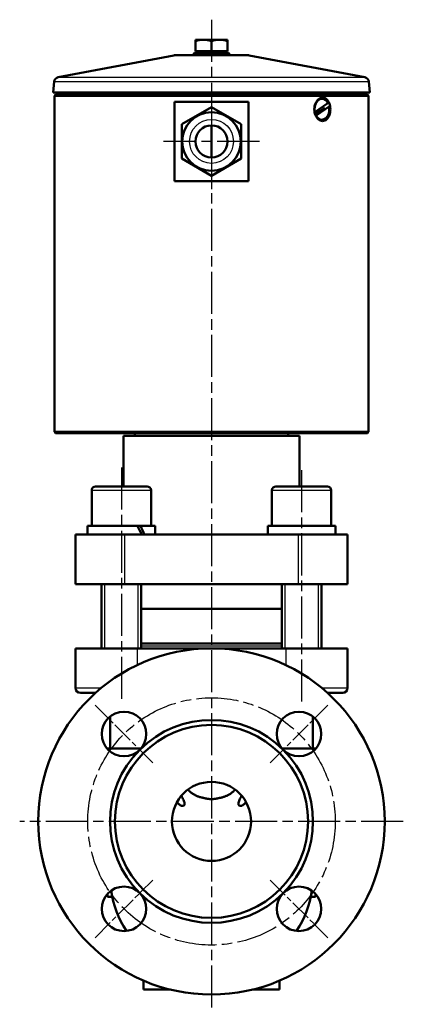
# Model space of a CAD drawing. Header units: millimetres. Extents: x 57 to 552, y 135 to 735.
# Tile 3 of 3: x 397 to 552, y 337 to 735. Entities that reach past the tile are written whole.
import ezdxf

# ---------------------------------------------------------------- set-up
doc = ezdxf.new("R2010")
doc.units = ezdxf.units.MM
doc.header["$LTSCALE"] = 3
doc.linetypes.add('CHAIN', pattern=[0.3543, 0.2362, -0.0295, 0.0591, -0.0295])
for name, color, linetype, lineweight in [('Gewinde(DIN)', 3, 'Continuous', 25), ('Mittellinie(DIN)', 4, 'CHAIN', 25), ('Mittelpunktmarkierung(DIN)', 4, 'CHAIN', 25), ('Sichtbare Kanten(DIN)', 7, 'Continuous', 50), ('Sichtbare tangentiale Kanten(DIN)', 3, 'Continuous', 25)]:
    doc.layers.add(name, color=color, linetype=linetype, lineweight=lineweight)

msp = doc.modelspace()

# ---------------------------------------------------------------- linework, layer by layer
at = {"layer": 'Gewinde(DIN)'}
for p, q in [((431.67, 506.81), (431.67, 480.81)), ((445.26, 480.81), (445.26, 506.81)), ((504.5, 506.81), (504.5, 480.81)), ((518.09, 480.81), (518.09, 506.81))]:
    msp.add_line(p, q, dxfattribs=at)
at = {"layer": 'Mittellinie(DIN)', "linetype": 'CHAIN', "ltscale": 23.990969}
for p, q in [((438.46, 553.9), (438.46, 459.04)), ((511.29, 552.83), (511.29, 459.04))]:
    msp.add_line(p, q, dxfattribs=at)
msp.add_circle((474.88, 410.81), 50, dxfattribs=at)
at = {"layer": 'Mittelpunktmarkierung(DIN)', "linetype": 'CHAIN', "ltscale": 23.990969}
for p, q in [((474.88, 735.05), (474.88, 333.31)), ((474.88, 705.17), (474.88, 666.46)), ((494.23, 685.81), (455.52, 685.81)), ((552.38, 410.81), (397.38, 410.81))]:
    msp.add_line(p, q, dxfattribs=at)
at = {"layer": 'Mittelpunktmarkierung(DIN)', "linetype": 'CHAIN', "ltscale": 12.223182}
for p, q in [((451.19, 434.5), (427.85, 457.83)), ((498.57, 434.5), (521.9, 457.83)), ((427.85, 363.79), (451.19, 387.12)), ((498.57, 387.12), (521.9, 363.79))]:
    msp.add_line(p, q, dxfattribs=at)
at = {"layer": 'Sichtbare Kanten(DIN)'}
for p, q in [((468.38, 726.39), (468.38, 726.97)), ((471.63, 726.97), (468.38, 726.97)), ((468.38, 722.27), (468.38, 726.39)), ((478.13, 726.97), (471.63, 726.97)), ((474.88, 722.27), (474.88, 726.39)), ((481.38, 726.97), (478.13, 726.97)), ((481.38, 726.97), (481.38, 726.39)), ((481.38, 722.27), (481.38, 726.39)), ((467.95, 721.67), (467.38, 720.67)), ((467.95, 721.67), (481.8, 721.67)), ((474.88, 722.27), (468.38, 722.27)), ((469.06, 722.27), (469.06, 721.67)), ((481.38, 722.27), (474.88, 722.27)), ((480.69, 722.27), (480.69, 721.67)), ((481.8, 721.67), (482.38, 720.67)), ((459.68, 720.64), (412.93, 711.79)), ((460.06, 720.67), (489.7, 720.67)), ((490.07, 720.64), (536.83, 711.79)), ((411.31, 710.02), (410.89, 705.67)), ((538.44, 710.02), (538.86, 705.67)), ((410.89, 705.67), (538.86, 705.67)), ((412.88, 705.67), (412.88, 704.81)), ((536.88, 705.67), (536.88, 704.81)), ((411.88, 704.81), (411.38, 704.31)), ((538.38, 704.31), (411.38, 704.31)), ((411.38, 568.31), (411.38, 704.31)), ((411.88, 704.81), (537.88, 704.81)), ((489.88, 701.81), (459.88, 701.81)), ((459.88, 669.81), (459.88, 701.81)), ((489.88, 701.81), (489.88, 669.81)), ((516.66, 697.68), (521.91, 701.3)), ((519.52, 703.01), (519.39, 703.01)), ((537.88, 704.81), (538.38, 704.31)), ((538.38, 568.31), (538.38, 704.31)), ((462.88, 692.74), (474.88, 699.67)), ((474.88, 699.67), (486.88, 692.74)), ((516.53, 697.68), (516.66, 697.68)), ((516.93, 696.83), (520.73, 699.44)), ((522.38, 699.94), (517.12, 696.32)), ((522.25, 699.94), (522.38, 699.94)), ((517.12, 696.32), (517, 696.32)), ((519.52, 694.61), (519.39, 694.61)), ((462.88, 678.88), (462.88, 692.74)), ((474.88, 679.31), (474.88, 692.31)), ((486.88, 692.74), (486.88, 678.88)), ((474.88, 671.96), (462.88, 678.88)), ((486.88, 678.88), (474.88, 671.96)), ((459.88, 669.81), (489.88, 669.81)), ((411.38, 568.31), (538.38, 568.31)), ((411.88, 567.81), (411.38, 568.31)), ((537.88, 567.81), (411.88, 567.81)), ((510.38, 566.81), (439.38, 566.81)), ((439.38, 546.31), (439.38, 566.81)), ((443.88, 567.81), (443.88, 566.81)), ((505.88, 567.81), (505.88, 566.81)), ((510.38, 546.31), (510.38, 566.81)), ((537.88, 567.81), (538.38, 568.31)), ((428.06, 546.31), (448.86, 546.31)), ((500.89, 546.31), (521.69, 546.31)), ((426.46, 544.71), (426.46, 530.31)), ((450.46, 544.71), (450.46, 530.31)), ((499.29, 544.71), (499.29, 530.31)), ((523.29, 544.71), (523.29, 530.31)), ((424.76, 530.31), (444.96, 530.31)), ((424.76, 526.81), (424.76, 530.31)), ((444.96, 530.31), (445.08, 530.31)), ((445.08, 530.31), (446.17, 530.31)), ((446.17, 530.31), (452.16, 530.31)), ((452.16, 526.81), (452.16, 530.31)), ((497.59, 530.31), (524.99, 530.31)), ((497.59, 526.81), (497.59, 530.31)), ((524.99, 526.81), (524.99, 530.31)), ((419.88, 526.81), (439.88, 526.81)), ((419.88, 526.81), (419.88, 506.81)), ((439.88, 526.81), (509.88, 526.81)), ((509.88, 526.81), (529.88, 526.81)), ((529.88, 506.81), (529.88, 526.81)), ((439.88, 506.81), (419.88, 506.81)), ((430.46, 506.81), (430.46, 480.81)), ((509.88, 506.81), (439.88, 506.81)), ((446.46, 506.81), (446.46, 480.81)), ((503.29, 506.81), (503.29, 480.81)), ((529.88, 506.81), (509.88, 506.81)), ((519.29, 506.81), (519.29, 480.81)), ((446.46, 496.81), (503.29, 496.81)), ((503.29, 496.81), (446.46, 496.81)), ((503.29, 482.81), (446.46, 482.81)), ((419.88, 480.81), (419.88, 464.81)), ((444.88, 480.81), (419.88, 480.81)), ((444.88, 480.81), (471.38, 480.81)), ((471.38, 480.81), (478.38, 480.81)), ((471.38, 480.81), (471.43, 480.73)), ((478.33, 480.73), (478.38, 480.81)), ((478.38, 480.81), (504.88, 480.81)), ((529.88, 480.81), (504.88, 480.81)), ((529.88, 480.81), (529.88, 464.81)), ((428.02, 462.81), (421.88, 462.81)), ((527.88, 462.81), (521.74, 462.81)), ((433.88, 440.31), (433.88, 453.18)), ((515.88, 440.31), (515.88, 453.18)), ((432.88, 440.1), (432.88, 440.31)), ((432.88, 440.31), (446.36, 440.31)), ((503.4, 440.31), (516.88, 440.31)), ((516.88, 440.31), (516.88, 440.1)), ((432.88, 380.31), (432.88, 381.53)), ((432.88, 380.31), (434.77, 380.31)), ((514.99, 380.31), (516.88, 380.31)), ((516.88, 381.53), (516.88, 380.31)), ((447.38, 342.81), (447.38, 346.44)), ((458.26, 342.81), (447.38, 342.81)), ((502.38, 342.81), (491.49, 342.81)), ((502.38, 342.81), (502.38, 346.44))]:
    msp.add_line(p, q, dxfattribs=at)
at = {"layer": 'Sichtbare Kanten(DIN)', "flags": 128}
for points in [[(471.63, 726.97), (471.5, 726.97), (471.37, 726.97), (471.24, 726.96), (471.11, 726.96), (470.98, 726.95), (470.85, 726.94), (470.72, 726.92), (470.59, 726.91), (470.46, 726.89), (470.33, 726.87), (470.19, 726.85), (470.06, 726.83), (469.93, 726.81), (469.79, 726.78), (469.66, 726.75), (469.52, 726.72), (469.38, 726.69), (469.25, 726.65), (469.11, 726.61), (468.96, 726.57), (468.82, 726.53), (468.67, 726.49), (468.53, 726.44), (468.38, 726.39)], [(474.88, 726.39), (474.73, 726.44), (474.58, 726.49), (474.43, 726.53), (474.29, 726.57), (474.15, 726.61), (474.01, 726.65), (473.87, 726.69), (473.73, 726.72), (473.6, 726.75), (473.46, 726.78), (473.33, 726.81), (473.19, 726.83), (473.06, 726.85), (472.93, 726.87), (472.8, 726.89), (472.67, 726.91), (472.54, 726.92), (472.41, 726.94), (472.28, 726.95), (472.15, 726.96), (472.02, 726.96), (471.89, 726.97), (471.76, 726.97), (471.63, 726.97)], [(478.13, 726.97), (478, 726.97), (477.87, 726.97), (477.74, 726.96), (477.61, 726.96), (477.48, 726.95), (477.35, 726.94), (477.22, 726.92), (477.09, 726.91), (476.96, 726.89), (476.83, 726.87), (476.69, 726.85), (476.56, 726.83), (476.43, 726.81), (476.29, 726.78), (476.16, 726.75), (476.02, 726.72), (475.88, 726.69), (475.75, 726.65), (475.61, 726.61), (475.46, 726.57), (475.32, 726.53), (475.17, 726.49), (475.03, 726.44), (474.88, 726.39)], [(481.38, 726.39), (481.23, 726.44), (481.08, 726.49), (480.93, 726.53), (480.79, 726.57), (480.65, 726.61), (480.51, 726.65), (480.37, 726.69), (480.23, 726.72), (480.1, 726.75), (479.96, 726.78), (479.83, 726.81), (479.69, 726.83), (479.56, 726.85), (479.43, 726.87), (479.3, 726.89), (479.17, 726.91), (479.04, 726.92), (478.91, 726.94), (478.78, 726.95), (478.65, 726.96), (478.52, 726.96), (478.39, 726.97), (478.26, 726.97), (478.13, 726.97)], [(519.78, 694.06), (519.36, 694.1), (518.93, 694.23), (518.5, 694.43), (518.1, 694.72), (517.73, 695.07), (517.41, 695.48), (517.12, 695.94), (516.88, 696.46), (516.68, 697.02), (516.53, 697.61), (516.45, 698.22), (516.42, 698.81), (516.45, 699.41), (516.53, 700.01), (516.68, 700.61), (516.88, 701.17), (517.13, 701.69), (517.41, 702.14), (517.74, 702.55), (518.1, 702.9), (518.5, 703.19), (518.93, 703.4), (519.36, 703.52), (519.78, 703.56)], [(519.78, 703.56), (520.2, 703.52), (520.61, 703.4), (521.02, 703.19), (521.39, 702.9), (521.73, 702.55), (522.03, 702.14), (522.28, 701.69), (522.5, 701.17), (522.68, 700.61), (522.8, 700.01), (522.88, 699.41), (522.9, 698.81), (522.88, 698.22), (522.8, 697.61), (522.68, 697.02), (522.5, 696.46), (522.28, 695.94), (522.03, 695.48), (521.73, 695.07), (521.39, 694.72), (521.02, 694.43), (520.61, 694.23), (520.2, 694.1), (519.78, 694.06)], [(465.33, 423.65), (465.36, 423.63), (465.38, 423.6), (465.41, 423.57), (465.44, 423.55), (465.46, 423.52), (465.49, 423.49), (465.52, 423.47), (465.54, 423.44), (465.57, 423.41), (465.59, 423.39), (465.62, 423.36), (465.65, 423.33), (465.67, 423.31), (465.7, 423.28), (465.73, 423.26), (465.75, 423.23), (465.78, 423.2), (465.81, 423.18), (465.84, 423.15), (465.86, 423.13), (465.89, 423.1), (465.92, 423.07), (465.94, 423.05), (465.97, 423.02)], [(465.97, 423.02), (466.15, 422.86), (466.34, 422.7), (466.54, 422.54), (466.74, 422.38), (466.94, 422.23), (467.16, 422.08), (467.38, 421.94), (467.61, 421.8), (467.84, 421.66), (468.08, 421.52), (468.33, 421.4), (468.59, 421.27), (468.85, 421.15), (469.11, 421.04), (469.38, 420.94), (469.65, 420.84), (469.92, 420.74), (470.2, 420.65), (470.48, 420.57), (470.77, 420.49), (471.06, 420.42), (471.35, 420.36), (471.64, 420.3), (471.94, 420.24)], [(477.81, 420.24), (478.1, 420.29), (478.38, 420.35), (478.66, 420.41), (478.94, 420.48), (479.22, 420.55), (479.49, 420.63), (479.75, 420.72), (480.02, 420.81), (480.28, 420.9), (480.54, 421), (480.79, 421.1), (481.04, 421.22), (481.29, 421.33), (481.54, 421.46), (481.78, 421.59), (482.02, 421.72), (482.26, 421.86), (482.49, 422.01), (482.72, 422.17), (482.94, 422.33), (483.16, 422.49), (483.37, 422.66), (483.58, 422.84), (483.78, 423.02)], [(483.78, 423.02), (483.81, 423.05), (483.84, 423.07), (483.86, 423.1), (483.89, 423.13), (483.92, 423.15), (483.95, 423.18), (483.97, 423.2), (484, 423.23), (484.03, 423.26), (484.05, 423.28), (484.08, 423.31), (484.11, 423.33), (484.13, 423.36), (484.16, 423.39), (484.19, 423.41), (484.21, 423.44), (484.24, 423.47), (484.26, 423.49), (484.29, 423.52), (484.32, 423.55), (484.34, 423.57), (484.37, 423.6), (484.4, 423.63), (484.42, 423.65)], [(462.72, 421.22), (462.95, 420.77), (463.16, 420.33), (463.36, 419.9), (463.55, 419.49), (463.71, 419.1), (463.84, 418.74), (463.93, 418.4), (463.98, 418.09), (463.98, 417.82), (463.94, 417.59), (463.85, 417.4), (463.72, 417.26), (463.56, 417.16), (463.38, 417.11), (463.17, 417.09), (462.94, 417.11), (462.69, 417.18), (462.44, 417.28), (462.18, 417.42), (461.92, 417.61), (461.67, 417.83), (461.42, 418.09), (461.19, 418.39), (460.97, 418.72)], [(471.94, 420.24), (472.18, 420.18), (472.42, 420.12), (472.66, 420.07), (472.91, 420.02), (473.15, 419.98), (473.39, 419.94), (473.64, 419.91), (473.89, 419.89), (474.13, 419.87), (474.38, 419.85), (474.63, 419.85), (474.88, 419.84), (475.13, 419.85), (475.37, 419.85), (475.62, 419.87), (475.87, 419.89), (476.11, 419.91), (476.36, 419.94), (476.6, 419.98), (476.85, 420.02), (477.09, 420.07), (477.33, 420.12), (477.57, 420.18), (477.81, 420.24)], [(488.78, 418.72), (488.56, 418.39), (488.33, 418.09), (488.09, 417.83), (487.83, 417.61), (487.57, 417.43), (487.32, 417.28), (487.07, 417.18), (486.83, 417.12), (486.6, 417.09), (486.39, 417.1), (486.2, 417.16), (486.04, 417.25), (485.91, 417.4), (485.82, 417.58), (485.77, 417.81), (485.78, 418.08), (485.82, 418.39), (485.91, 418.73), (486.04, 419.1), (486.2, 419.49), (486.39, 419.9), (486.59, 420.33), (486.81, 420.77), (487.03, 421.22)]]:
    msp.add_lwpolyline(points, dxfattribs=at)
at = {"layer": 'Sichtbare Kanten(DIN)'}
for centre, radius in [((474.88, 685.81), 11.86), ((474.88, 685.81), 6.5), ((474.88, 410.81), 70), ((439.52, 446.17), 9), ((510.23, 446.17), 9), ((474.88, 410.81), 39), ((474.88, 410.81), 16), ((439.52, 375.46), 9), ((510.23, 375.46), 9)]:
    msp.add_circle(centre, radius, dxfattribs=at)
for centre, radius, start, end in [((460.06, 718.67), 2, 90, 100.71), ((489.7, 718.67), 2, 79.29, 90), ((413.3, 709.83), 2, 100.71, 174.5), ((536.45, 709.83), 2, 5.5, 79.29), ((428.06, 544.71), 1.6, 90, 180), ((448.86, 544.71), 1.6, 0, 90), ((500.89, 544.71), 1.6, 90, 180), ((521.69, 544.71), 1.6, 0, 90), ((421.88, 464.81), 2, 180, 270), ((527.88, 464.81), 2, 270, 0), ((474.88, 410.81), 41, 45, 135), ((474.88, 410.81), 41, 135, 225), ((474.88, 410.81), 41, 315, 45), ((474.88, 388.81), 41, 188.4302, 212.9575), ((474.88, 388.81), 41, 327.0425, 351.5698), ((474.88, 410.81), 41, 225, 315)]:
    msp.add_arc(centre, radius, start, end, dxfattribs=at)
for centre, major_axis, ratio, start_param, end_param in [((519.52, 698.81), (0, 4.2), 0.707107, 5.346185, 8.126289), ((519.52, 698.81), (0, -4.2), 0.707107, 5.346185, 8.126289), ((438.46, 525.6), (11.72, -23.46), 0.302328, 1.472023, 1.620828), ((438.46, 528.02), (11.72, -23.46), 0.302328, 1.369789, 1.51746)]:
    msp.add_ellipse(centre, major_axis=major_axis, ratio=ratio, start_param=start_param, end_param=end_param, dxfattribs=at)
at = {"layer": 'Sichtbare tangentiale Kanten(DIN)'}
for p, q in [((459.68, 720.64), (490.07, 720.64)), ((411.31, 710.02), (538.44, 710.02)), ((412.93, 711.79), (536.83, 711.79)), ((450.46, 544.71), (426.46, 544.71)), ((523.29, 544.71), (499.29, 544.71)), ((439.88, 506.81), (439.88, 526.81)), ((509.88, 526.81), (509.88, 506.81)), ((444.88, 480.81), (444.88, 474.06)), ((446.46, 481.81), (503.29, 481.81)), ((471.38, 480.81), (471.38, 480.72)), ((478.38, 480.72), (478.38, 480.81)), ((504.88, 480.81), (504.88, 474.06)), ((419.88, 464.81), (430.33, 464.81)), ((519.42, 464.81), (529.88, 464.81))]:
    msp.add_line(p, q, dxfattribs=at)
msp.add_circle((474.88, 685.81), 8.86, dxfattribs=at)

doc.saveas('drawing.dxf')
